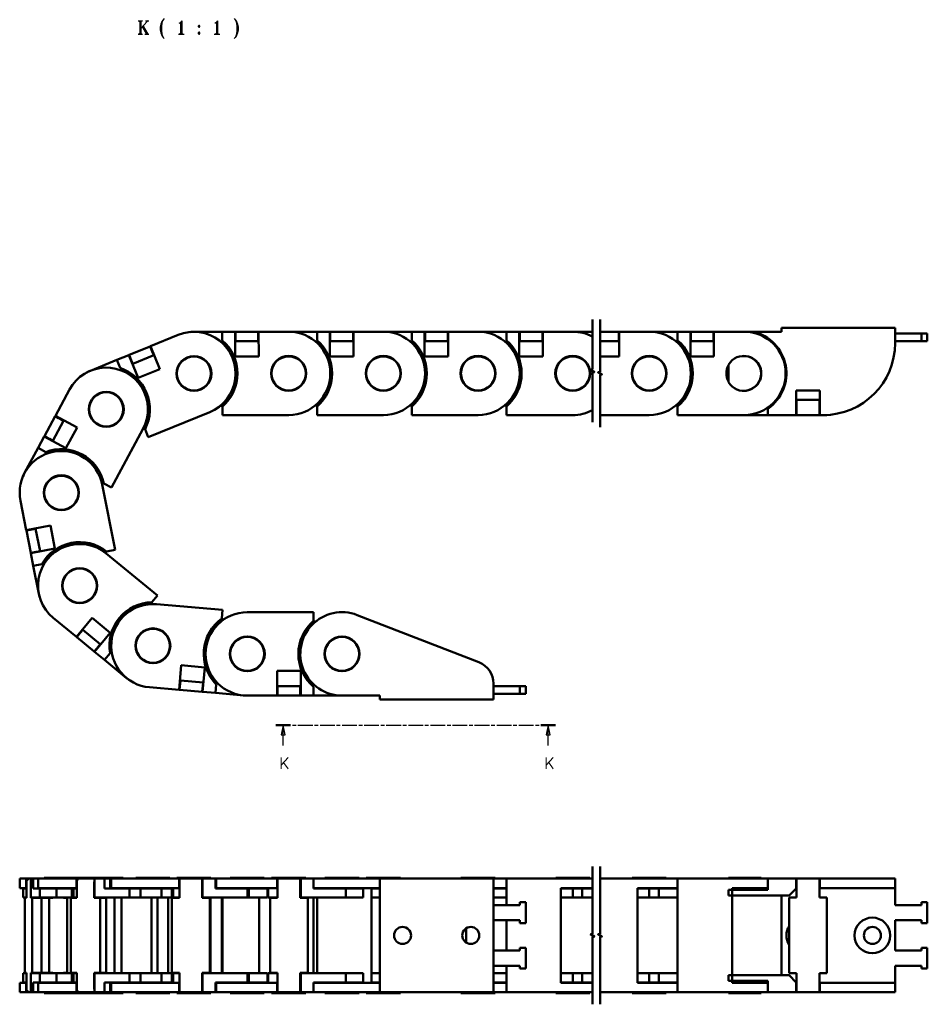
# Model space of a CAD drawing. Header units: millimetres. Extents: x 10 to 410, y -332 to 440.
# Tile 1 of 9: x 38 to 277, y -332 to -72. Entities that reach past the tile are written whole.
import ezdxf

# ---------------------------------------------------------------- set-up
doc = ezdxf.new("R2010")
doc.units = ezdxf.units.MM
doc.linetypes.add('CHAIN', pattern=[0.3543, 0.2362, -0.0295, 0.0591, -0.0295])
for name, color, linetype, lineweight in [('기호(ISO)', 7, 'Continuous', 25), ('단면선(ISO)', 3, 'CHAIN', 25), ('외형선(ISO)', 7, 'Continuous', 50), ('절단선(ISO)', 1, 'Continuous', 50)]:
    doc.layers.add(name, color=color, linetype=linetype, lineweight=lineweight)
doc.styles.add('한신 주석 텍스트', font='RomanT.shx')
doc.styles.add('한신치수', font='RomanS.shx')

# ---------------------------------------------------------------- blocks, each defined once
blk = doc.blocks.new('2dTransSection1')
at = {"layer": '단면선(ISO)', "linetype": 'CHAIN', "ltscale": 16.458801}
blk.add_line((105.24, -258.56), (179.05, -258.56), dxfattribs=at)
at = {"layer": '단면선(ISO)', "linetype": 'Continuous', "lineweight": 50}
for p, q in [((105.24, -258.56), (109.07, -258.56)), ((175.22, -258.56), (179.05, -258.56))]:
    blk.add_line(p, q, dxfattribs=at)
at = {"layer": '단면선(ISO)', "linetype": 'Continuous'}
for p, q in [((107.16, -258.56), (106.66, -261.06)), ((107.16, -261.06), (107.16, -258.56)), ((107.66, -261.06), (107.16, -258.56)), ((177.14, -258.56), (176.64, -261.06)), ((177.14, -261.06), (177.14, -258.56)), ((177.64, -261.06), (177.14, -258.56)), ((106.66, -261.06), (107.66, -261.06)), ((107.16, -263.91), (107.16, -261.06)), ((176.64, -261.06), (177.64, -261.06)), ((177.14, -263.91), (177.14, -261.06))]:
    blk.add_line(p, q, dxfattribs=at)
at = {"layer": '단면선(ISO)', "linetype": 'Continuous', "flags": 128}
for points in [[(107.66, -261.06), (107.16, -258.56), (106.66, -261.06), (107.66, -261.06)], [(177.64, -261.06), (177.14, -258.56), (176.64, -261.06), (177.64, -261.06)]]:
    blk.add_lwpolyline(points, dxfattribs=at)
at = {"layer": '단면선(ISO)'}
for points in [[(107.66, -261.06), (107.16, -258.56), (106.66, -261.06), (107.66, -261.06)], [(177.64, -261.06), (177.14, -258.56), (176.64, -261.06), (177.64, -261.06)]]:
    blk.add_solid(points, dxfattribs=at)
at = {"layer": '단면선(ISO)', "char_height": 3, "attachment_point": 7, "style": '한신치수'}
for insert in [(106.13, -270.1), (176.11, -270.1)]:
    blk.add_mtext('K', dxfattribs=dict(at, insert=insert))

msp = doc.modelspace()

# ---------------------------------------------------------------- linework, layer by layer
at = {"layer": '외형선(ISO)'}
for p, q in [((72.145, -158.572), (79.459, -155.589)), ((82.599, -154.821), (82.599, -154.821)), ((83.599, -154.774), (91.099, -154.764)), ((91.099, -154.764), (94.499, -154.759)), ((91.099, -154.764), (91.102, -157.046)), ((94.508, -161.259), (94.499, -154.759)), ((94.499, -154.759), (94.599, -154.759)), ((100.599, -154.751), (94.599, -154.759)), ((94.6, -155.759), (94.599, -154.759)), ((94.6, -155.759), (94.601, -156.259)), ((100.599, -154.751), (100.6, -155.751)), ((100.599, -154.751), (100.699, -154.751)), ((100.6, -155.751), (100.601, -156.251)), ((100.699, -154.751), (108.599, -154.74)), ((100.699, -154.751), (100.708, -161.251)), ((108.614, -154.74), (116.114, -154.74)), ((116.114, -154.74), (119.514, -154.74)), ((116.114, -154.74), (116.114, -157.023)), ((119.514, -161.24), (119.514, -154.74)), ((119.514, -154.74), (119.614, -154.74)), ((119.614, -155.74), (119.614, -154.74)), ((125.614, -154.74), (119.614, -154.74)), ((119.614, -155.74), (119.614, -156.24)), ((125.614, -154.74), (125.614, -155.74)), ((125.614, -154.74), (125.714, -154.74)), ((125.614, -155.74), (125.614, -156.24)), ((125.714, -154.74), (133.614, -154.74)), ((125.714, -154.74), (125.714, -161.24)), ((133.614, -154.74), (141.114, -154.74)), ((141.114, -154.74), (144.514, -154.74)), ((141.114, -154.74), (141.114, -157.023)), ((144.514, -161.24), (144.514, -154.74)), ((144.514, -154.74), (144.614, -154.74)), ((144.614, -155.74), (144.614, -154.74)), ((150.614, -154.74), (144.614, -154.74)), ((144.614, -155.74), (144.614, -156.24)), ((150.614, -154.74), (150.614, -155.74)), ((150.614, -154.74), (150.714, -154.74)), ((150.614, -155.74), (150.614, -156.24)), ((150.714, -154.74), (158.614, -154.74)), ((150.714, -154.74), (150.714, -161.24)), ((158.614, -154.74), (166.114, -154.74)), ((166.114, -154.74), (169.514, -154.74)), ((166.114, -154.74), (166.114, -157.023)), ((169.514, -161.24), (169.514, -154.74)), ((169.514, -154.74), (169.614, -154.74)), ((169.614, -155.74), (169.614, -154.74)), ((175.614, -154.74), (169.614, -154.74)), ((169.614, -155.74), (169.614, -156.24)), ((175.614, -154.74), (175.614, -155.74)), ((175.614, -154.74), (175.714, -154.74)), ((175.614, -155.74), (175.614, -156.24)), ((175.714, -154.74), (183.614, -154.74)), ((175.714, -154.74), (175.714, -161.24)), ((183.614, -154.74), (188.825, -154.74)), ((195.806, -154.74), (190.825, -154.74)), ((195.806, -154.74), (195.806, -155.74)), ((195.806, -154.74), (195.906, -154.74)), ((195.806, -155.74), (195.806, -156.24)), ((195.906, -154.74), (203.806, -154.74)), ((195.906, -154.74), (195.906, -161.24)), ((203.806, -154.74), (211.306, -154.74)), ((211.306, -154.74), (211.306, -157.023)), ((211.306, -154.74), (214.706, -154.74)), ((214.706, -161.24), (214.706, -154.74)), ((214.706, -154.74), (214.806, -154.74)), ((214.806, -155.74), (214.806, -154.74)), ((220.806, -154.74), (214.806, -154.74)), ((214.806, -155.74), (214.806, -156.24)), ((220.806, -154.74), (220.806, -155.74)), ((220.806, -154.74), (220.906, -154.74)), ((220.806, -155.74), (220.806, -156.24)), ((220.906, -154.74), (228.806, -154.74)), ((220.906, -154.74), (220.906, -161.24)), ((228.806, -154.74), (231.316, -154.74)), ((238.729, -154.74), (231.316, -154.74)), ((268.729, -153.74), (238.729, -153.74)), ((238.729, -153.74), (238.729, -154.74)), ((268.729, -157.74), (268.729, -153.74)), ((275.729, -155.24), (268.729, -155.24)), ((275.729, -157.24), (275.729, -155.24)), ((277.229, -155.24), (275.729, -155.24)), ((277.229, -157.24), (277.229, -155.24)), ((94.502, -157.259), (94.602, -157.259)), ((94.602, -157.259), (94.601, -156.259)), ((94.602, -157.259), (100.602, -157.251)), ((100.601, -156.251), (100.602, -157.251)), ((100.602, -157.251), (100.702, -157.251)), ((119.514, -157.24), (119.614, -157.24)), ((119.614, -157.24), (119.614, -156.24)), ((119.614, -157.24), (125.614, -157.24)), ((125.614, -156.24), (125.614, -157.24)), ((125.614, -157.24), (125.714, -157.24)), ((144.514, -157.24), (144.614, -157.24)), ((144.614, -157.24), (144.614, -156.24)), ((144.614, -157.24), (150.614, -157.24)), ((150.614, -156.24), (150.614, -157.24)), ((150.614, -157.24), (150.714, -157.24)), ((169.514, -157.24), (169.614, -157.24)), ((169.614, -157.24), (169.614, -156.24)), ((169.614, -157.24), (175.614, -157.24)), ((175.614, -156.24), (175.614, -157.24)), ((175.614, -157.24), (175.714, -157.24)), ((190.825, -157.24), (195.806, -157.24)), ((195.806, -156.24), (195.806, -157.24)), ((195.806, -157.24), (195.906, -157.24)), ((214.706, -157.24), (214.806, -157.24)), ((214.806, -157.24), (214.806, -156.24)), ((214.806, -157.24), (220.806, -157.24)), ((220.806, -156.24), (220.806, -157.24)), ((220.806, -157.24), (220.906, -157.24)), ((275.729, -157.24), (268.729, -157.24)), ((277.229, -157.24), (275.729, -157.24)), ((63.256, -162.198), (66.404, -160.914)), ((66.404, -160.914), (66.496, -160.876)), ((68.859, -166.933), (66.404, -160.914)), ((72.052, -158.61), (66.496, -160.876)), ((66.874, -161.802), (66.496, -160.876)), ((67.44, -163.191), (72.996, -160.925)), ((72.052, -158.61), (72.145, -158.572)), ((72.052, -158.61), (72.43, -159.536)), ((72.145, -158.572), (74.599, -164.591)), ((72.43, -159.536), (72.618, -159.999)), ((72.618, -159.999), (72.996, -160.925)), ((72.996, -160.925), (73.089, -160.887)), ((56.311, -165.031), (63.256, -162.198)), ((63.256, -162.198), (64.117, -164.311)), ((66.874, -161.802), (67.063, -162.265)), ((67.44, -163.191), (67.063, -162.265)), ((67.348, -163.229), (67.44, -163.191)), ((100.708, -161.251), (94.508, -161.259)), ((125.714, -161.24), (119.514, -161.24)), ((150.714, -161.24), (144.514, -161.24)), ((175.714, -161.24), (169.514, -161.24)), ((195.906, -161.24), (190.825, -161.24)), ((220.906, -161.24), (214.706, -161.24)), ((224.729, -163.469), (224.729, -168.012)), ((55.402, -165.45), (55.402, -165.451)), ((74.599, -164.591), (68.859, -166.933)), ((47.034, -176.952), (50.782, -169.998)), ((242.629, -176.74), (242.629, -170.24)), ((242.629, -170.24), (248.829, -170.24)), ((248.829, -170.24), (248.829, -176.74)), ((242.629, -172.74), (242.729, -172.74)), ((242.729, -172.74), (248.729, -172.74)), ((242.729, -172.74), (242.729, -173.74)), ((242.729, -175.74), (242.729, -173.74)), ((248.729, -173.74), (248.729, -172.74)), ((248.729, -172.74), (248.829, -172.74)), ((248.729, -175.74), (248.729, -173.74)), ((87.768, -175.959), (71.564, -182.569)), ((90.608, -174.265), (91.125, -174.264)), ((91.125, -174.264), (91.125, -174.482)), ((91.125, -174.482), (91.128, -176.764)), ((115.596, -174.24), (116.114, -174.24)), ((116.114, -174.24), (116.114, -174.458)), ((116.114, -174.458), (116.114, -176.74)), ((140.596, -174.24), (141.114, -174.24)), ((141.114, -174.24), (141.114, -174.458)), ((141.114, -174.458), (141.114, -176.74)), ((165.596, -174.24), (166.114, -174.24)), ((166.114, -174.24), (166.114, -174.458)), ((166.114, -174.458), (166.114, -176.74)), ((210.788, -174.24), (211.306, -174.24)), ((211.306, -174.24), (211.306, -174.458)), ((211.306, -174.458), (211.306, -176.74)), ((235.115, -176.74), (235.115, -175.063)), ((242.729, -175.74), (242.729, -176.74)), ((248.729, -176.74), (248.729, -175.74)), ((46.987, -177.04), (44.14, -182.322)), ((46.341, -183.508), (49.188, -178.226)), ((46.987, -177.04), (47.034, -176.952)), ((46.987, -177.04), (47.867, -177.514)), ((47.034, -176.952), (52.756, -180.036)), ((47.867, -177.514), (48.307, -177.752)), ((48.307, -177.752), (49.188, -178.226)), ((49.188, -178.226), (49.235, -178.138)), ((108.628, -176.74), (91.128, -176.764)), ((133.614, -176.74), (116.114, -176.74)), ((158.614, -176.74), (141.114, -176.74)), ((183.614, -176.74), (166.114, -176.74)), ((203.806, -176.74), (190.825, -176.74)), ((228.806, -176.74), (211.306, -176.74)), ((235.115, -176.74), (228.806, -176.74)), ((242.629, -176.74), (235.115, -176.74)), ((242.629, -176.74), (242.729, -176.74)), ((248.729, -176.74), (242.729, -176.74)), ((248.729, -176.74), (248.829, -176.74)), ((249.729, -176.74), (248.829, -176.74)), ((249.729, -176.74), (250.729, -176.74)), ((250.729, -176.74), (250.729, -176.714)), ((52.756, -180.036), (49.815, -185.493)), ((70.149, -180.435), (61.846, -195.84)), ((70.141, -180.449), (70.62, -180.254)), ((70.62, -180.254), (70.702, -180.456)), ((70.702, -180.456), (71.564, -182.569)), ((42.48, -185.403), (44.093, -182.41)), ((44.093, -182.41), (44.14, -182.322)), ((49.815, -185.493), (44.093, -182.41)), ((45.021, -182.796), (44.14, -182.322)), ((45.021, -182.796), (45.461, -183.033)), ((46.341, -183.508), (45.461, -183.033)), ((46.294, -183.596), (46.341, -183.508)), ((38.922, -192.005), (42.48, -185.403)), ((42.48, -185.403), (44.489, -186.485)), ((38.487, -192.907), (38.488, -192.907)), ((59.4, -195.109), (59.646, -194.654)), ((59.646, -194.654), (59.837, -194.757)), ((59.837, -194.757), (61.846, -195.84)), ((59.397, -195.093), (62.787, -212.261)), ((39.344, -207.105), (37.814, -199.355)), ((39.344, -207.105), (45.721, -205.846)), ((39.364, -207.203), (39.344, -207.105)), ((39.364, -207.203), (40.345, -207.009)), ((39.364, -207.203), (40.526, -213.089)), ((40.345, -207.009), (40.835, -206.913)), ((40.835, -206.913), (41.816, -206.719)), ((41.816, -206.719), (41.797, -206.621)), ((42.979, -212.605), (41.816, -206.719)), ((45.721, -205.846), (46.922, -211.928)), ((41.507, -212.896), (40.526, -213.089)), ((46.922, -211.928), (40.545, -213.188)), ((41.507, -212.896), (41.998, -212.799)), ((42.979, -212.605), (41.998, -212.799)), ((42.998, -212.703), (42.979, -212.605)), ((60.335, -212.745), (60.548, -212.703)), ((60.435, -213.253), (60.335, -212.745)), ((60.548, -212.703), (62.787, -212.261)), ((40.545, -213.188), (40.526, -213.089)), ((41.204, -216.523), (40.545, -213.188)), ((60.422, -213.243), (73.957, -224.336)), ((41.204, -216.523), (43.443, -216.081)), ((42.657, -223.881), (41.204, -216.523)), ((42.895, -224.853), (42.896, -224.853)), ((72.51, -226.101), (73.957, -224.336)), ((72.372, -226.27), (72.51, -226.101)), ((72.772, -226.598), (72.372, -226.27)), ((73.727, -226.638), (91.162, -228.138)), ((90.967, -230.412), (91.162, -228.138)), ((52.586, -235.265), (46.476, -230.257)), ((52.586, -235.265), (56.706, -230.238)), ((56.706, -230.238), (61.501, -234.168)), ((90.948, -230.629), (90.967, -230.412)), ((91.464, -230.673), (90.948, -230.629)), ((97.692, -228.74), (115.192, -228.74)), ((115.192, -231.023), (115.192, -228.74)), ((115.192, -231.24), (115.192, -231.023)), ((126.666, -229.483), (158.859, -241.956)), ((53.614, -234.168), (54.248, -233.395)), ((54.248, -233.395), (54.17, -233.332)), ((58.888, -237.199), (54.248, -233.395)), ((115.71, -231.24), (115.192, -231.24)), ((52.663, -235.329), (52.586, -235.265)), ((52.663, -235.329), (53.297, -234.555)), ((52.663, -235.329), (57.303, -239.132)), ((53.297, -234.555), (53.614, -234.168)), ((61.501, -234.168), (57.381, -239.196)), ((57.937, -238.359), (57.303, -239.132)), ((57.937, -238.359), (58.254, -237.972)), ((58.888, -237.199), (58.254, -237.972)), ((58.965, -237.262), (58.888, -237.199)), ((57.381, -239.196), (57.303, -239.132)), ((60.01, -241.351), (57.381, -239.196)), ((60.01, -241.351), (61.457, -239.586)), ((65.811, -246.105), (60.01, -241.351)), ((79.712, -249.234), (80.269, -242.758)), ((80.269, -242.758), (86.446, -243.29)), ((86.446, -243.29), (85.889, -249.766)), ((66.613, -246.704), (66.613, -246.704)), ((80.026, -246.752), (79.926, -246.744)), ((79.94, -247.749), (80.026, -246.752)), ((86.004, -247.266), (80.026, -246.752)), ((105.592, -250.74), (105.592, -244.24)), ((105.592, -244.24), (111.792, -244.24)), ((111.792, -244.24), (111.792, -250.74)), ((79.712, -249.234), (71.841, -248.557)), ((79.812, -249.243), (79.712, -249.234)), ((79.812, -249.243), (79.897, -248.247)), ((79.812, -249.243), (85.79, -249.757)), ((79.897, -248.247), (79.94, -247.749)), ((85.875, -248.761), (85.79, -249.757)), ((85.875, -248.761), (85.918, -248.263)), ((86.004, -247.266), (85.918, -248.263)), ((86.103, -247.275), (86.004, -247.266)), ((89.277, -250.057), (89.472, -247.783)), ((105.692, -248.24), (105.592, -248.24)), ((111.692, -248.24), (105.692, -248.24)), ((105.692, -249.24), (105.692, -248.24)), ((105.692, -249.74), (105.692, -249.24)), ((111.692, -248.24), (111.692, -249.24)), ((111.792, -248.24), (111.692, -248.24)), ((111.692, -249.74), (111.692, -249.24)), ((115.192, -250.74), (115.192, -248.458)), ((162.692, -247.55), (162.692, -251.74)), ((169.692, -248.24), (162.692, -248.24)), ((169.692, -248.24), (169.692, -250.24)), ((171.192, -248.24), (169.692, -248.24)), ((171.192, -248.24), (171.192, -250.24)), ((85.889, -249.766), (85.79, -249.757)), ((89.277, -250.057), (85.889, -249.766)), ((96.749, -250.7), (89.277, -250.057)), ((105.592, -250.74), (97.692, -250.74)), ((105.692, -250.74), (105.592, -250.74)), ((105.692, -250.74), (105.692, -249.74)), ((105.692, -250.74), (111.692, -250.74)), ((111.692, -249.74), (111.692, -250.74)), ((111.792, -250.74), (111.692, -250.74)), ((115.192, -250.74), (111.792, -250.74)), ((122.692, -250.74), (115.192, -250.74)), ((132.692, -250.74), (122.692, -250.74)), ((132.692, -251.74), (132.692, -250.74)), ((162.692, -251.74), (132.692, -251.74)), ((169.692, -250.24), (162.692, -250.24)), ((171.192, -250.24), (169.692, -250.24)), ((37.605, -299.018), (37.814, -299.018)), ((37.605, -301.518), (37.605, -299.018)), ((39.344, -299.018), (37.814, -299.018)), ((39.344, -299.018), (40.345, -299.018)), ((39.344, -301.518), (39.344, -299.018)), ((39.364, -300.018), (39.364, -304.118)), ((40.545, -299.018), (40.345, -299.018)), ((40.526, -304.118), (40.526, -300.018)), ((41.204, -299.018), (40.545, -299.018)), ((40.545, -299.018), (40.545, -304.018)), ((41.204, -301.618), (41.204, -299.018)), ((41.204, -299.018), (42.449, -299.018)), ((42.449, -299.018), (46.476, -299.018)), ((42.449, -301.518), (42.449, -299.018)), ((44.105, -298.818), (48.949, -298.818)), ((44.105, -299.018), (44.105, -298.818)), ((52.586, -299.018), (46.476, -299.018)), ((48.949, -298.818), (57.949, -298.818)), ((48.949, -299.018), (48.949, -298.818)), ((52.586, -299.018), (53.297, -299.018)), ((52.586, -301.518), (52.586, -299.018)), ((52.663, -300.018), (52.663, -304.118)), ((57.381, -299.018), (53.297, -299.018)), ((57.303, -304.118), (57.303, -300.018)), ((60.01, -299.018), (57.381, -299.018)), ((57.381, -299.018), (57.381, -304.018)), ((57.949, -298.818), (64.965, -298.818)), ((57.949, -299.018), (57.949, -298.818)), ((60.01, -301.618), (60.01, -299.018)), ((60.01, -299.018), (61.457, -299.018)), ((61.457, -299.018), (61.457, -301.618)), ((61.457, -299.018), (61.784, -299.018)), ((61.784, -299.018), (71.841, -299.018)), ((61.784, -301.518), (61.784, -299.018)), ((64.965, -299.018), (64.965, -298.818)), ((68.284, -298.818), (77.284, -298.818)), ((68.284, -299.018), (68.284, -298.818)), ((79.712, -299.018), (71.841, -299.018)), ((77.284, -299.018), (77.284, -298.818)), ((79.114, -298.818), (88.114, -298.818)), ((79.114, -299.018), (79.114, -298.818)), ((79.712, -299.018), (79.897, -299.018)), ((79.712, -301.518), (79.712, -299.018)), ((79.812, -300.018), (79.812, -304.118)), ((85.875, -299.018), (79.897, -299.018)), ((85.79, -304.118), (85.79, -300.018)), ((85.875, -299.018), (85.889, -299.018)), ((89.277, -299.018), (85.889, -299.018)), ((85.889, -299.018), (85.889, -304.018)), ((88.114, -299.018), (88.114, -298.818)), ((89.277, -301.618), (89.277, -299.018)), ((89.277, -299.018), (89.472, -299.018)), ((89.472, -299.018), (89.472, -301.618)), ((89.472, -299.018), (97.692, -299.018)), ((93.192, -298.818), (102.192, -298.818)), ((93.192, -299.018), (93.192, -298.818)), ((105.592, -299.018), (97.692, -299.018)), ((102.192, -299.018), (102.192, -298.818)), ((104.114, -298.818), (113.114, -298.818)), ((104.114, -299.018), (104.114, -298.818)), ((105.592, -301.518), (105.592, -299.018)), ((105.592, -299.018), (105.692, -299.018)), ((111.692, -299.018), (105.692, -299.018)), ((105.692, -300.018), (105.692, -299.018)), ((105.692, -300.018), (105.692, -304.118)), ((111.692, -299.018), (111.792, -299.018)), ((111.692, -299.018), (111.692, -300.018)), ((111.692, -304.118), (111.692, -300.018)), ((115.192, -299.018), (111.792, -299.018)), ((111.792, -299.018), (111.792, -304.018)), ((113.114, -299.018), (113.114, -298.818)), ((115.192, -301.618), (115.192, -299.018)), ((115.192, -299.018), (122.692, -299.018)), ((118.192, -298.818), (127.192, -298.818)), ((118.192, -299.018), (118.192, -298.818)), ((132.692, -299.018), (122.692, -299.018)), ((127.192, -299.018), (127.192, -298.818)), ((129.114, -298.818), (138.114, -298.818)), ((129.114, -299.018), (129.114, -298.818)), ((162.692, -299.018), (132.692, -299.018)), ((132.692, -329.018), (132.692, -299.018)), ((138.114, -299.018), (138.114, -298.818)), ((154.114, -298.818), (163.114, -298.818)), ((154.114, -299.018), (154.114, -298.818)), ((162.692, -299.018), (166.114, -299.018)), ((162.692, -299.018), (162.692, -329.018)), ((163.114, -299.018), (163.114, -298.818)), ((183.614, -299.018), (166.114, -299.018)), ((166.114, -306.018), (166.114, -299.018)), ((179.114, -298.818), (188.114, -298.818)), ((179.114, -299.018), (179.114, -298.818)), ((183.614, -299.018), (188.825, -299.018)), ((188.114, -299.018), (188.114, -298.818)), ((203.806, -299.018), (190.825, -299.018)), ((199.306, -298.818), (208.306, -298.818)), ((199.306, -299.018), (199.306, -298.818)), ((203.806, -299.018), (211.306, -299.018)), ((208.306, -299.018), (208.306, -298.818)), ((228.806, -299.018), (211.306, -299.018)), ((211.306, -329.018), (211.306, -299.018)), ((233.329, -298.818), (224.729, -298.818)), ((224.729, -298.818), (224.729, -299.018)), ((228.806, -299.018), (235.115, -299.018)), ((233.329, -299.018), (233.329, -298.818)), ((242.629, -299.018), (235.115, -299.018)), ((235.115, -302.018), (235.115, -299.018)), ((242.629, -301.618), (242.629, -299.018)), ((242.629, -299.018), (242.729, -299.018)), ((242.729, -299.018), (248.729, -299.018)), ((242.729, -299.018), (242.729, -300.018)), ((242.729, -304.018), (242.729, -300.018)), ((248.729, -299.018), (248.829, -299.018)), ((248.729, -300.018), (248.729, -299.018)), ((248.729, -300.018), (248.729, -304.018)), ((248.829, -299.018), (248.829, -301.518)), ((249.729, -299.018), (248.829, -299.018)), ((249.729, -299.018), (268.729, -299.018)), ((268.729, -301.518), (268.729, -299.018)), ((37.814, -301.518), (37.605, -301.518)), ((37.814, -301.518), (39.344, -301.518)), ((38.487, -301.618), (39.364, -301.618)), ((38.487, -304.018), (38.487, -301.618)), ((39.364, -301.518), (39.344, -301.518)), ((42.657, -301.618), (41.204, -301.618)), ((46.476, -301.518), (42.449, -301.518)), ((42.657, -301.618), (42.895, -301.618)), ((42.895, -301.618), (47.341, -301.618)), ((42.895, -304.018), (42.895, -301.618)), ((43.443, -301.518), (43.443, -301.618)), ((46.476, -301.518), (52.586, -301.518)), ((51.351, -301.618), (47.341, -301.618)), ((47.341, -301.618), (47.341, -304.018)), ((48.949, -301.618), (48.949, -301.518)), ((51.351, -301.618), (51.835, -301.618)), ((51.351, -301.618), (51.351, -304.018)), ((52.663, -301.618), (51.835, -301.618)), ((51.835, -301.618), (51.835, -304.018)), ((52.663, -301.518), (52.586, -301.518)), ((65.811, -301.618), (60.01, -301.618)), ((71.841, -301.518), (61.784, -301.518)), ((65.811, -301.618), (66.613, -301.618)), ((66.613, -301.618), (69.486, -301.618)), ((66.613, -304.018), (66.613, -301.618)), ((68.284, -301.618), (68.284, -301.518)), ((69.486, -301.618), (69.486, -304.018)), ((75.077, -301.618), (69.486, -301.618)), ((71.841, -301.518), (79.712, -301.518)), ((75.077, -301.618), (75.077, -304.018)), ((77.784, -301.618), (75.077, -301.618)), ((77.284, -301.618), (77.284, -301.518)), ((77.784, -301.618), (77.784, -304.018)), ((78.092, -304.018), (78.092, -301.518)), ((79.812, -301.518), (79.712, -301.518)), ((96.749, -301.618), (89.277, -301.618)), ((97.692, -301.518), (89.472, -301.518)), ((90.967, -301.618), (90.967, -301.518)), ((91.162, -301.618), (91.162, -301.518)), ((93.192, -301.618), (93.192, -301.518)), ((96.749, -301.618), (97.749, -301.618)), ((97.692, -301.518), (105.592, -301.518)), ((97.749, -301.618), (98.138, -301.618)), ((97.749, -304.018), (97.749, -301.618)), ((98.138, -301.618), (98.138, -304.018)), ((103.022, -301.618), (98.138, -301.618)), ((102.192, -301.618), (102.192, -301.518)), ((103.022, -301.618), (103.022, -304.018)), ((103.192, -304.018), (103.192, -301.518)), ((105.692, -301.518), (105.592, -301.518)), ((122.692, -301.518), (115.192, -301.518)), ((122.692, -301.618), (115.192, -301.618)), ((116.114, -301.618), (116.114, -301.518)), ((118.192, -301.618), (118.192, -301.518)), ((122.692, -301.518), (132.692, -301.518)), ((122.692, -301.618), (123.692, -301.618)), ((123.692, -304.018), (123.692, -301.618)), ((128.321, -301.618), (123.692, -301.618)), ((127.192, -301.618), (127.192, -301.518)), ((128.321, -301.618), (128.321, -304.018)), ((130.507, -301.518), (130.507, -326.518)), ((132.692, -301.618), (130.507, -301.618)), ((166.114, -301.518), (162.692, -301.518)), ((162.692, -301.618), (166.114, -301.618)), ((163.114, -301.618), (163.114, -301.518)), ((180.507, -301.518), (183.614, -301.518)), ((180.507, -301.518), (180.507, -326.518)), ((183.614, -301.618), (180.507, -301.618)), ((188.825, -301.518), (183.614, -301.518)), ((183.614, -301.618), (186.114, -301.618)), ((183.614, -301.618), (183.614, -304.018)), ((186.114, -301.618), (188.825, -301.618)), ((186.114, -304.018), (186.114, -301.618)), ((188.114, -301.618), (188.114, -301.518)), ((200.699, -301.518), (203.806, -301.518)), ((200.699, -301.518), (200.699, -326.518)), ((203.806, -301.618), (200.699, -301.618)), ((211.306, -301.518), (203.806, -301.518)), ((203.806, -301.618), (203.806, -304.018)), ((203.806, -301.618), (206.306, -301.618)), ((206.306, -304.018), (206.306, -301.618)), ((206.306, -301.618), (211.306, -301.618)), ((208.306, -301.618), (208.306, -301.518)), ((235.115, -302.018), (224.729, -302.018)), ((224.729, -302.018), (224.729, -303.518)), ((224.729, -303.518), (240.729, -303.518)), ((225.699, -301.518), (228.806, -301.518)), ((225.699, -301.518), (225.699, -326.518)), ((235.115, -301.518), (228.806, -301.518)), ((233.329, -302.018), (233.329, -301.518)), ((238.729, -324.518), (238.729, -303.518)), ((242.629, -301.618), (240.729, -303.518)), ((242.729, -301.518), (242.629, -301.618)), ((248.829, -301.518), (248.729, -301.518)), ((248.829, -301.518), (249.729, -301.518)), ((268.729, -301.518), (249.729, -301.518)), ((268.729, -306.018), (268.729, -301.518)), ((38.487, -304.018), (39.364, -304.018)), ((39.364, -304.118), (38.976, -304.118)), ((38.976, -323.918), (38.976, -304.118)), ((40.913, -304.118), (40.526, -304.118)), ((40.545, -304.018), (42.657, -304.018)), ((40.913, -304.118), (43.366, -304.118)), ((40.913, -323.918), (40.913, -304.118)), ((42.895, -304.018), (42.657, -304.018)), ((42.895, -304.018), (47.341, -304.018)), ((42.979, -304.118), (42.979, -304.018)), ((43.366, -323.918), (43.366, -304.118)), ((43.366, -304.118), (45.392, -304.118)), ((44.14, -304.118), (44.14, -304.018)), ((45.392, -304.118), (46.341, -304.118)), ((45.392, -323.918), (45.392, -304.118)), ((46.341, -304.118), (46.341, -304.018)), ((47.341, -304.018), (51.351, -304.018)), ((49.188, -304.018), (49.188, -304.118)), ((49.188, -304.118), (50.137, -304.118)), ((50.137, -323.918), (50.137, -304.118)), ((52.663, -304.118), (51.116, -304.118)), ((51.116, -323.918), (51.116, -304.118)), ((51.835, -304.018), (51.351, -304.018)), ((51.835, -304.018), (52.663, -304.018)), ((58.85, -304.118), (57.303, -304.118)), ((57.381, -304.018), (65.811, -304.018)), ((58.85, -304.118), (60.435, -304.118)), ((58.85, -323.918), (58.85, -304.118)), ((58.888, -304.118), (58.888, -304.018)), ((60.335, -304.118), (60.335, -304.018)), ((60.435, -323.918), (60.435, -304.118)), ((62.673, -324.018), (62.673, -304.018)), ((64.478, -304.018), (64.478, -324.018)), ((66.613, -304.018), (65.811, -304.018)), ((66.613, -304.018), (69.486, -304.018)), ((69.486, -304.018), (75.077, -304.018)), ((72.372, -324.018), (72.372, -304.018)), ((73.957, -324.018), (73.957, -304.018)), ((75.077, -304.018), (77.784, -304.018)), ((76.802, -324.018), (76.802, -304.018)), ((79.812, -304.118), (77.819, -304.118)), ((77.819, -323.918), (77.819, -304.118)), ((79.812, -304.018), (78.092, -304.018)), ((87.782, -304.118), (85.79, -304.118)), ((85.889, -304.018), (96.749, -304.018)), ((86.004, -304.118), (86.004, -304.018)), ((87.782, -304.118), (87.996, -304.118)), ((87.782, -323.918), (87.782, -304.118)), ((87.996, -323.918), (87.996, -304.118)), ((90.948, -324.018), (90.948, -304.018)), ((91.162, -324.018), (91.162, -304.018)), ((97.749, -304.018), (96.749, -304.018)), ((97.749, -304.018), (98.138, -304.018)), ((98.138, -304.018), (103.022, -304.018)), ((100.799, -324.018), (100.799, -304.018)), ((105.692, -304.018), (103.192, -304.018)), ((105.692, -304.118), (103.692, -304.118)), ((103.692, -323.918), (103.692, -304.118)), ((104.985, -304.018), (104.985, -304.118)), ((111.792, -304.018), (111.692, -304.018)), ((113.692, -304.118), (111.692, -304.118)), ((111.792, -304.018), (122.692, -304.018)), ((113.692, -323.918), (113.692, -304.118)), ((115.192, -324.018), (115.192, -304.018)), ((116.114, -324.018), (116.114, -304.018)), ((123.692, -304.018), (122.692, -304.018)), ((123.692, -304.018), (128.321, -304.018)), ((130.507, -304.018), (132.692, -304.018)), ((166.114, -304.018), (162.692, -304.018)), ((169.692, -306.018), (162.692, -306.018)), ((169.692, -305.268), (169.692, -306.018)), ((171.192, -305.268), (169.692, -305.268)), ((171.192, -310.768), (171.192, -305.268)), ((180.507, -304.018), (183.614, -304.018)), ((186.114, -304.018), (183.614, -304.018)), ((188.825, -304.018), (186.114, -304.018)), ((200.699, -304.018), (203.806, -304.018)), ((206.306, -304.018), (203.806, -304.018)), ((211.306, -304.018), (206.306, -304.018)), ((240.729, -304.018), (242.729, -304.018)), ((240.729, -304.018), (240.729, -324.018)), ((248.729, -304.018), (250.729, -304.018)), ((250.729, -324.018), (250.729, -304.018)), ((275.729, -306.018), (268.729, -306.018)), ((277.229, -305.268), (275.729, -305.268)), ((275.729, -305.268), (275.729, -306.018)), ((277.229, -310.768), (277.229, -305.268)), ((162.692, -310.018), (169.692, -310.018)), ((166.114, -318.018), (166.114, -310.018)), ((169.692, -310.018), (169.692, -310.768)), ((169.692, -310.768), (171.192, -310.768)), ((268.729, -318.018), (268.729, -310.018)), ((268.729, -310.018), (275.729, -310.018)), ((275.729, -310.018), (275.729, -310.768)), ((275.729, -310.768), (277.229, -310.768)), ((155.507, -312.105), (155.507, -315.93)), ((162.692, -318.018), (169.692, -318.018)), ((169.692, -318.018), (169.692, -317.268)), ((169.692, -317.268), (171.192, -317.268)), ((171.192, -317.268), (171.192, -322.768)), ((268.729, -318.018), (275.729, -318.018)), ((275.729, -317.268), (277.229, -317.268)), ((275.729, -318.018), (275.729, -317.268)), ((277.229, -317.268), (277.229, -322.768)), ((169.692, -322.018), (162.692, -322.018)), ((166.114, -329.018), (166.114, -322.018)), ((169.692, -322.768), (169.692, -322.018)), ((268.729, -326.518), (268.729, -322.018)), ((275.729, -322.018), (268.729, -322.018)), ((275.729, -322.768), (275.729, -322.018)), ((38.487, -324.018), (38.487, -326.418)), ((38.487, -324.018), (39.364, -324.018)), ((39.364, -323.918), (38.976, -323.918)), ((39.364, -328.018), (39.364, -323.918)), ((40.526, -323.918), (40.526, -328.018)), ((40.913, -323.918), (40.526, -323.918)), ((40.545, -329.018), (40.545, -324.018)), ((40.545, -324.018), (42.657, -324.018)), ((40.913, -323.918), (43.366, -323.918)), ((42.895, -324.018), (42.657, -324.018)), ((42.895, -324.018), (42.895, -326.418)), ((42.895, -324.018), (47.341, -324.018)), ((42.979, -323.918), (42.979, -324.018)), ((43.366, -323.918), (45.392, -323.918)), ((44.14, -323.918), (44.14, -324.018)), ((45.392, -323.918), (46.341, -323.918)), ((46.341, -323.918), (46.341, -324.018)), ((47.341, -324.018), (51.351, -324.018)), ((47.341, -326.418), (47.341, -324.018)), ((49.188, -324.018), (49.188, -323.918)), ((49.188, -323.918), (50.137, -323.918)), ((52.663, -323.918), (51.116, -323.918)), ((51.835, -324.018), (51.351, -324.018)), ((51.351, -326.418), (51.351, -324.018)), ((51.835, -324.018), (52.663, -324.018)), ((51.835, -326.418), (51.835, -324.018)), ((52.663, -328.018), (52.663, -323.918)), ((57.303, -323.918), (57.303, -328.018)), ((58.85, -323.918), (57.303, -323.918)), ((57.381, -329.018), (57.381, -324.018)), ((57.381, -324.018), (65.811, -324.018)), ((58.85, -323.918), (60.435, -323.918)), ((58.888, -323.918), (58.888, -324.018)), ((60.335, -324.018), (60.335, -323.918)), ((66.613, -324.018), (65.811, -324.018)), ((66.613, -324.018), (66.613, -326.418)), ((66.613, -324.018), (69.486, -324.018)), ((69.486, -326.418), (69.486, -324.018)), ((69.486, -324.018), (75.077, -324.018)), ((75.077, -326.418), (75.077, -324.018)), ((75.077, -324.018), (77.784, -324.018)), ((77.784, -324.018), (77.784, -326.418)), ((79.812, -323.918), (77.819, -323.918)), ((79.812, -324.018), (78.092, -324.018)), ((78.092, -324.018), (78.092, -326.518)), ((79.812, -328.018), (79.812, -323.918)), ((85.79, -323.918), (85.79, -328.018)), ((87.782, -323.918), (85.79, -323.918)), ((85.889, -329.018), (85.889, -324.018)), ((85.889, -324.018), (96.749, -324.018)), ((86.004, -323.918), (86.004, -324.018)), ((87.782, -323.918), (87.996, -323.918)), ((97.749, -324.018), (96.749, -324.018)), ((97.749, -324.018), (97.749, -326.418)), ((97.749, -324.018), (98.138, -324.018)), ((98.138, -326.418), (98.138, -324.018)), ((98.138, -324.018), (103.022, -324.018)), ((103.022, -326.418), (103.022, -324.018)), ((105.692, -324.018), (103.192, -324.018)), ((103.192, -324.018), (103.192, -326.518)), ((105.692, -323.918), (103.692, -323.918)), ((104.985, -323.918), (104.985, -324.018)), ((105.692, -328.018), (105.692, -323.918)), ((111.692, -323.918), (111.692, -328.018)), ((113.692, -323.918), (111.692, -323.918)), ((111.792, -324.018), (111.692, -324.018)), ((111.792, -329.018), (111.792, -324.018)), ((111.792, -324.018), (122.692, -324.018)), ((123.692, -324.018), (122.692, -324.018)), ((123.692, -324.018), (123.692, -326.418)), ((123.692, -324.018), (128.321, -324.018)), ((128.321, -326.418), (128.321, -324.018)), ((130.507, -324.018), (132.692, -324.018)), ((166.114, -324.018), (162.692, -324.018)), ((171.192, -322.768), (169.692, -322.768)), ((180.507, -324.018), (183.614, -324.018)), ((186.114, -324.018), (183.614, -324.018)), ((183.614, -326.418), (183.614, -324.018)), ((188.825, -324.018), (186.114, -324.018)), ((186.114, -324.018), (186.114, -326.418)), ((200.699, -324.018), (203.806, -324.018)), ((203.806, -326.418), (203.806, -324.018)), ((206.306, -324.018), (203.806, -324.018)), ((206.306, -324.018), (206.306, -326.418)), ((211.306, -324.018), (206.306, -324.018)), ((240.729, -324.518), (224.729, -324.518)), ((224.729, -324.518), (224.729, -326.018)), ((240.729, -324.018), (242.729, -324.018)), ((240.729, -324.518), (242.629, -326.418)), ((242.729, -324.018), (242.729, -328.018)), ((248.729, -324.018), (250.729, -324.018)), ((248.729, -328.018), (248.729, -324.018)), ((277.229, -322.768), (275.729, -322.768)), ((37.814, -326.518), (37.605, -326.518)), ((37.605, -329.018), (37.605, -326.518)), ((37.814, -326.518), (39.344, -326.518)), ((38.487, -326.418), (39.364, -326.418)), ((39.364, -326.518), (39.344, -326.518)), ((39.344, -326.518), (39.344, -329.018)), ((41.204, -326.418), (41.204, -329.018)), ((42.657, -326.418), (41.204, -326.418)), ((46.476, -326.518), (42.449, -326.518)), ((42.449, -329.018), (42.449, -326.518)), ((42.657, -326.418), (42.895, -326.418)), ((42.895, -326.418), (47.341, -326.418)), ((43.443, -326.518), (43.443, -326.418)), ((46.476, -326.518), (52.586, -326.518)), ((51.351, -326.418), (47.341, -326.418)), ((48.949, -326.518), (48.949, -326.418)), ((51.351, -326.418), (51.835, -326.418)), ((52.663, -326.418), (51.835, -326.418)), ((52.663, -326.518), (52.586, -326.518)), ((52.586, -326.518), (52.586, -329.018)), ((60.01, -326.418), (60.01, -329.018)), ((65.811, -326.418), (60.01, -326.418)), ((61.457, -329.018), (61.457, -326.418)), ((71.841, -326.518), (61.784, -326.518)), ((61.784, -329.018), (61.784, -326.518)), ((65.811, -326.418), (66.613, -326.418)), ((66.613, -326.418), (69.486, -326.418)), ((68.284, -326.518), (68.284, -326.418)), ((75.077, -326.418), (69.486, -326.418)), ((71.841, -326.518), (79.712, -326.518)), ((77.784, -326.418), (75.077, -326.418)), ((77.284, -326.518), (77.284, -326.418)), ((79.812, -326.518), (79.712, -326.518)), ((79.712, -326.518), (79.712, -329.018)), ((89.277, -326.418), (89.277, -329.018)), ((96.749, -326.418), (89.277, -326.418)), ((89.472, -329.018), (89.472, -326.418)), ((97.692, -326.518), (89.472, -326.518)), ((90.967, -326.418), (90.967, -326.518)), ((91.162, -326.518), (91.162, -326.418)), ((93.192, -326.518), (93.192, -326.418)), ((96.749, -326.418), (97.749, -326.418)), ((97.692, -326.518), (105.592, -326.518)), ((97.749, -326.418), (98.138, -326.418)), ((103.022, -326.418), (98.138, -326.418)), ((102.192, -326.518), (102.192, -326.418)), ((105.692, -326.518), (105.592, -326.518)), ((105.592, -326.518), (105.592, -329.018)), ((115.192, -326.418), (115.192, -329.018)), ((122.692, -326.418), (115.192, -326.418)), ((122.692, -326.518), (115.192, -326.518)), ((116.114, -326.518), (116.114, -326.418)), ((118.192, -326.518), (118.192, -326.418)), ((122.692, -326.418), (123.692, -326.418)), ((122.692, -326.518), (132.692, -326.518)), ((128.321, -326.418), (123.692, -326.418)), ((127.192, -326.518), (127.192, -326.418)), ((132.692, -326.418), (130.507, -326.418)), ((162.692, -326.418), (166.114, -326.418)), ((166.114, -326.518), (162.692, -326.518)), ((163.114, -326.518), (163.114, -326.418)), ((183.614, -326.418), (180.507, -326.418)), ((180.507, -326.518), (183.614, -326.518)), ((183.614, -326.418), (186.114, -326.418)), ((188.825, -326.518), (183.614, -326.518)), ((186.114, -326.418), (188.825, -326.418)), ((188.114, -326.518), (188.114, -326.418)), ((203.806, -326.418), (200.699, -326.418)), ((200.699, -326.518), (203.806, -326.518)), ((203.806, -326.418), (206.306, -326.418)), ((211.306, -326.518), (203.806, -326.518)), ((206.306, -326.418), (211.306, -326.418)), ((208.306, -326.518), (208.306, -326.418)), ((224.729, -326.018), (235.115, -326.018)), ((225.699, -326.518), (228.806, -326.518)), ((235.115, -326.518), (228.806, -326.518)), ((233.329, -326.518), (233.329, -326.018)), ((235.115, -329.018), (235.115, -326.018)), ((242.629, -329.018), (242.629, -326.418)), ((242.629, -326.418), (242.729, -326.518)), ((248.729, -326.518), (248.829, -326.518)), ((248.829, -326.518), (248.829, -329.018)), ((249.729, -326.518), (248.829, -326.518)), ((249.729, -326.518), (268.729, -326.518)), ((268.729, -329.018), (268.729, -326.518)), ((37.605, -329.018), (37.814, -329.018)), ((39.344, -329.018), (37.814, -329.018)), ((39.344, -329.018), (40.345, -329.018)), ((40.545, -329.018), (40.345, -329.018)), ((41.204, -329.018), (40.545, -329.018)), ((41.204, -329.018), (42.449, -329.018)), ((42.449, -329.018), (46.476, -329.018)), ((44.105, -329.218), (44.105, -329.018)), ((44.105, -329.218), (48.949, -329.218)), ((52.586, -329.018), (46.476, -329.018)), ((48.949, -329.218), (48.949, -329.018)), ((48.949, -329.218), (57.949, -329.218)), ((52.586, -329.018), (53.297, -329.018)), ((57.381, -329.018), (53.297, -329.018)), ((60.01, -329.018), (57.381, -329.018)), ((57.949, -329.218), (57.949, -329.018)), ((57.949, -329.218), (64.965, -329.218)), ((60.01, -329.018), (61.457, -329.018)), ((61.457, -329.018), (61.784, -329.018)), ((61.784, -329.018), (71.841, -329.018)), ((64.965, -329.218), (64.965, -329.018)), ((68.284, -329.218), (68.284, -329.018)), ((68.284, -329.218), (77.284, -329.218)), ((79.712, -329.018), (71.841, -329.018)), ((77.284, -329.218), (77.284, -329.018)), ((79.114, -329.218), (79.114, -329.018)), ((79.114, -329.218), (88.114, -329.218)), ((79.712, -329.018), (79.897, -329.018)), ((85.875, -329.018), (79.897, -329.018)), ((85.875, -329.018), (85.889, -329.018)), ((89.277, -329.018), (85.889, -329.018)), ((88.114, -329.218), (88.114, -329.018)), ((89.277, -329.018), (89.472, -329.018)), ((89.472, -329.018), (97.692, -329.018)), ((93.192, -329.218), (93.192, -329.018)), ((93.192, -329.218), (102.192, -329.218)), ((105.592, -329.018), (97.692, -329.018)), ((102.192, -329.218), (102.192, -329.018)), ((104.114, -329.218), (104.114, -329.018)), ((104.114, -329.218), (113.114, -329.218)), ((105.592, -329.018), (105.692, -329.018)), ((105.692, -328.018), (105.692, -329.018)), ((111.692, -329.018), (105.692, -329.018)), ((111.692, -329.018), (111.692, -328.018)), ((111.692, -329.018), (111.792, -329.018)), ((115.192, -329.018), (111.792, -329.018)), ((113.114, -329.218), (113.114, -329.018)), ((115.192, -329.018), (122.692, -329.018)), ((118.192, -329.218), (118.192, -329.018)), ((118.192, -329.218), (127.192, -329.218)), ((132.692, -329.018), (122.692, -329.018)), ((127.192, -329.218), (127.192, -329.018)), ((129.114, -329.218), (129.114, -329.018)), ((129.114, -329.218), (138.114, -329.218)), ((162.692, -329.018), (132.692, -329.018)), ((138.114, -329.218), (138.114, -329.018)), ((154.114, -329.218), (154.114, -329.018)), ((154.114, -329.218), (163.114, -329.218)), ((162.692, -329.018), (166.114, -329.018)), ((163.114, -329.218), (163.114, -329.018)), ((183.614, -329.018), (166.114, -329.018)), ((179.114, -329.218), (179.114, -329.018)), ((179.114, -329.218), (188.114, -329.218)), ((183.614, -329.018), (188.825, -329.018)), ((188.114, -329.218), (188.114, -329.018)), ((203.806, -329.018), (190.825, -329.018)), ((199.306, -329.218), (199.306, -329.018)), ((199.306, -329.218), (208.306, -329.218)), ((203.806, -329.018), (211.306, -329.018)), ((208.306, -329.218), (208.306, -329.018)), ((228.806, -329.018), (211.306, -329.018)), ((224.729, -329.018), (224.729, -329.218)), ((233.329, -329.218), (224.729, -329.218)), ((228.806, -329.018), (235.115, -329.018)), ((233.329, -329.218), (233.329, -329.018)), ((235.115, -329.018), (242.629, -329.018)), ((242.729, -329.018), (242.629, -329.018)), ((242.729, -329.018), (242.729, -328.018)), ((242.729, -329.018), (248.729, -329.018)), ((248.729, -328.018), (248.729, -329.018)), ((248.829, -329.018), (248.729, -329.018)), ((248.829, -329.018), (249.729, -329.018)), ((268.729, -329.018), (249.729, -329.018))]:
    msp.add_line(p, q, dxfattribs=at)
for centre, radius in [((83.614, -165.774), 4.6), ((83.614, -165.774), 4.5), ((108.614, -165.74), 4.6), ((108.614, -165.74), 4.5), ((133.614, -165.74), 4.6), ((133.614, -165.74), 4.5), ((158.614, -165.74), 4.6), ((158.614, -165.74), 4.5), ((183.614, -165.74), 4.6), ((183.614, -165.74), 4.5), ((203.806, -165.74), 4.6), ((203.806, -165.74), 4.5), ((60.466, -175.216), 4.6), ((60.465, -175.216), 4.5), ((48.605, -197.224), 4.6), ((48.605, -197.224), 4.5), ((53.449, -221.75), 4.6), ((53.449, -221.75), 4.5), ((72.784, -237.598), 4.6), ((72.784, -237.598), 4.5), ((97.692, -239.74), 4.6), ((97.692, -239.74), 4.5), ((122.692, -239.74), 4.6), ((122.692, -239.74), 4.5), ((262.729, -314.018), 4.7), ((138.692, -314.018), 2.25), ((156.692, -314.018), 2.25), ((262.729, -314.018), 2.25)]:
    msp.add_circle(centre, radius, dxfattribs=at)
for centre, radius, start, end in [((83.614, -165.774), 11, 292.18968, 112.18968), ((83.614, -165.774), 11, 90.07653, 95.29244), ((108.614, -165.74), 11, 270.07653, 90.07653), ((133.614, -165.74), 11, 270, 90), ((158.614, -165.74), 11, 270, 90), ((183.614, -165.74), 11, 61.72008, 90), ((203.806, -165.74), 11, 270, 90), ((228.806, -165.74), 11, 270, 90), ((228.729, -165.74), 11.3, 304.40916, 76.76803), ((83.614, -165.774), 11.5, 310.78224, 49.37082), ((108.614, -165.74), 11.5, 310.70571, 49.29429), ((133.614, -165.74), 11.5, 310.70571, 49.29429), ((158.614, -165.74), 11.5, 310.70571, 49.29429), ((203.806, -165.74), 11.5, 310.70571, 49.29429), ((249.729, -157.74), 19, 270, 0), ((228.806, -165.74), 4.6, 152.41135, 207.58865), ((228.729, -165.74), 4.6, 209.59185, 150.40815), ((228.806, -165.74), 4.6, 269.52071, 90.47929), ((60.466, -175.216), 11, 331.67794, 151.67794), ((60.465, -175.216), 11, 112.18968, 117.40559), ((60.465, -175.216), 11.5, 332.89538, 71.48397), ((183.614, -165.74), 11, 270, 298.27992), ((48.605, -197.224), 11, 11.17047, 191.17047), ((48.605, -197.224), 11.5, 12.38364, 110.97223), ((48.605, -197.224), 11, 151.67794, 156.89385), ((53.449, -221.75), 11.5, 51.87618, 150.46476), ((53.449, -221.75), 11, 50.6594, 230.6594), ((53.449, -221.75), 11, 191.17047, 196.38638), ((72.784, -237.598), 11.5, 91.3651, 189.95369), ((72.784, -237.598), 11, 85.08358, 265.08358), ((97.692, -239.74), 11.5, 125.78929, 224.37787), ((97.692, -239.74), 11, 90, 270), ((122.692, -239.74), 11.5, 130.70571, 229.29429), ((122.692, -239.74), 11, 68.82282, 270), ((156.692, -247.55), 6, 0, 68.82282), ((72.784, -237.598), 11, 230.6594, 235.8753), ((244.729, -314.018), 4.7, 148.32757, 211.67243)]:
    msp.add_arc(centre, radius, start, end, dxfattribs=at)
for centre, major_axis, ratio, start_param, end_param in [((40.345, -300.018), (0, 1), 0.9810551, 0, 1.5707963), ((41.507, -300.018), (0, 1), 0.9810551, 1.371737, 1.5707963), ((53.297, -300.018), (0, 1), 0.6339291, 0, 1.5707963), ((57.937, -300.018), (0, 1), 0.6339291, 1.0716685, 1.5707963), ((79.897, -300.018), (0, 1), 0.0857024, 0, 1.5707963), ((85.875, -300.018), (0, 1), 0.0857024, 0, 1.5707963), ((40.345, -328.018), (0, -1), 0.9810551, 4.712389, 6.2831853), ((41.507, -328.018), (0, -1), 0.9810551, 4.712389, 4.9114483), ((53.297, -328.018), (0, -1), 0.6339291, 4.712389, 6.2831853), ((57.937, -328.018), (0, -1), 0.6339291, 4.712389, 5.2115168), ((79.897, -328.018), (0, -1), 0.0857024, 4.712389, 6.2831853), ((85.875, -328.018), (0, -1), 0.0857024, 4.712389, 6.2831853)]:
    msp.add_ellipse(centre, major_axis=major_axis, ratio=ratio, start_param=start_param, end_param=end_param, dxfattribs=at)
at = {"layer": '절단선(ISO)', "flags": 128}
for points in [[(188.825, -178.603), (188.825, -165.507), (189.325, -165.373), (188.325, -164.795), (188.825, -164.661), (188.825, -151.565)], [(190.825, -179.915), (190.825, -166.163), (191.325, -166.029), (190.325, -165.452), (190.825, -165.318), (190.825, -151.565)], [(188.825, -332.193), (188.825, -314.44), (189.325, -314.306), (188.325, -313.729), (188.825, -313.595), (188.825, -295.843)], [(190.825, -332.193), (190.825, -314.44), (191.325, -314.306), (190.325, -313.729), (190.825, -313.595), (190.825, -295.843)]]:
    msp.add_lwpolyline(points, dxfattribs=at)

# ---------------------------------------------------------------- block references
at = {"layer": '단면선(ISO)'}
msp.add_blockref('2dTransSection1', (0, 0), dxfattribs=at)

# ---------------------------------------------------------------- texts
at = {"layer": '기호(ISO)', "color": 2, "insert": (68.557, -77.423), "char_height": 3.5, "attachment_point": 7, "style": '한신 주석 텍스트'}
msp.add_mtext('K ( 1 : 1 )', dxfattribs=at)

doc.saveas('drawing.dxf')
